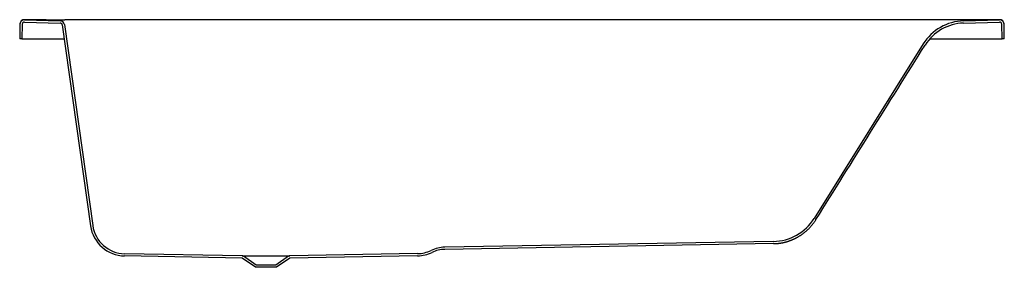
# Model space of a CAD drawing. Header units: millimetres. Extents: x 5414.56 to 5416.36, y 5233.96 to 5234.41.
import ezdxf

# ---------------------------------------------------------------- set-up
doc = ezdxf.new("R2010")
doc.units = ezdxf.units.MM
doc.layers.add('SANINDUSA', color=3, linetype='Continuous')

msp = doc.modelspace()

# ---------------------------------------------------------------- linework, layer by layer
at = {"layer": 'SANINDUSA'}
for p, q in [((5414.571, 5234.4078), (5414.6365, 5234.4059)), ((5414.5711, 5234.4118), (5414.6366, 5234.4099)), ((5416.2821, 5234.4116), (5414.6451, 5234.4116)), ((5416.2889, 5234.4099), (5416.3549, 5234.4118)), ((5416.2891, 5234.4059), (5416.355, 5234.4078)), ((5414.5629, 5234.404), (5414.5624, 5234.3771)), ((5414.5669, 5234.4039), (5414.5664, 5234.3771)), ((5414.6403, 5234.4025), (5414.692, 5234.0347)), ((5414.6443, 5234.403), (5414.696, 5234.0352)), ((5416.3596, 5234.3771), (5416.3591, 5234.4039)), ((5416.3636, 5234.3771), (5416.3631, 5234.404)), ((5414.5664, 5234.3771), (5414.5624, 5234.3771)), ((5414.5664, 5234.3771), (5414.5724, 5234.3771)), ((5414.5724, 5234.3771), (5414.6439, 5234.3771)), ((5416.2273, 5234.3771), (5416.3536, 5234.3771)), ((5416.3536, 5234.3771), (5416.3596, 5234.3771)), ((5416.3636, 5234.3771), (5416.3596, 5234.3771)), ((5416.2152, 5234.3677), (5416.0157, 5234.0484)), ((5415.941, 5234.0061), (5415.3399, 5233.9956)), ((5415.9411, 5234.0021), (5415.3399, 5233.9916)), ((5414.9696, 5233.9798), (5414.7543, 5233.9836)), ((5414.9696, 5233.9758), (5414.7543, 5233.9796)), ((5414.9696, 5233.9798), (5415.0564, 5233.9798)), ((5414.9939, 5233.9588), (5414.9696, 5233.9758)), ((5414.9951, 5233.9628), (5414.9719, 5233.9791)), ((5415.0541, 5233.9791), (5415.0309, 5233.9628)), ((5415.0564, 5233.9758), (5415.0321, 5233.9588)), ((5415.2903, 5233.9839), (5415.0564, 5233.9798)), ((5415.2903, 5233.9799), (5415.0564, 5233.9758)), ((5415.0321, 5233.9588), (5414.9939, 5233.9588)), ((5415.0309, 5233.9628), (5414.9951, 5233.9628))]:
    msp.add_line(p, q, dxfattribs=at)
at = {"layer": 'SANINDUSA', "flags": 128}
for points in [[(5414.6106, 5234.4117), (5414.601, 5234.4118), (5414.573, 5234.4121)], [(5416.3158, 5234.4117), (5416.3096, 5234.4117), (5416.2821, 5234.4116), (5416.2821, 5234.4116), (5416.2821, 5234.4116)], [(5416.353, 5234.4121), (5416.337, 5234.4119), (5416.3158, 5234.4117)]]:
    msp.add_lwpolyline(points, dxfattribs=at)
at = {"layer": 'SANINDUSA'}
for centre, radius, start, end in [((5414.5709, 5234.4041), 0.008, 89.0329, 178.9933), ((5414.5709, 5234.4038), 0.008, 88.323, 179), ((5414.5709, 5234.4038), 0.004, 88.323, 179), ((5414.5721, 5234.3933), 0.0188, 87.399, 93.4597), ((5414.6447, 5239.1445), 4.7329, 269.588, 270.0047), ((5414.6364, 5234.4019), 0.004, 8, 88.323), ((5414.6364, 5234.4019), 0.008, 8, 88.323), ((5416.2916, 5234.32), 0.09, 91.6684, 148), ((5416.2916, 5234.32), 0.086, 91.6684, 148), ((5416.3538, 5234.3868), 0.0253, 87.3259, 91.8206), ((5416.3551, 5234.4038), 0.008, 1, 91.6684), ((5416.3551, 5234.4041), 0.008, 1.0069, 90.9693), ((5416.3551, 5234.4038), 0.004, 1, 91.6684), ((5415.9394, 5234.0961), 0.09, 271, 328), ((5414.7554, 5234.0436), 0.064, 188, 269), ((5414.7554, 5234.0436), 0.06, 188, 269), ((5415.3409, 5233.9356), 0.06, 91, 115.5144), ((5415.3409, 5233.9356), 0.056, 91, 115.5144), ((5414.9696, 5233.9758), 0.004, 55, 89), ((5415.0564, 5233.9758), 0.004, 91, 125), ((5415.2892, 5234.0439), 0.06, 271, 295.5144), ((5415.2892, 5234.0439), 0.064, 271, 295.5144)]:
    msp.add_arc(centre, radius, start, end, dxfattribs=at)
msp.add_open_spline([(5416.0191, 5234.0463), (5416.0856, 5234.1527), (5416.1521, 5234.2591), (5416.2186, 5234.3655)], degree=3, dxfattribs=at)
msp.add_open_spline([(5415.9411, 5234.0021), (5415.9414, 5234.0021), (5415.9421, 5234.0021), (5415.9431, 5234.0021), (5415.9442, 5234.0022), (5415.9452, 5234.0022), (5415.9462, 5234.0023), (5415.9472, 5234.0024), (5415.9482, 5234.0025), (5415.9493, 5234.0026), (5415.9503, 5234.0027), (5415.9513, 5234.0028), (5415.9523, 5234.0029), (5415.9533, 5234.0031), (5415.9543, 5234.0032), (5415.9553, 5234.0034), (5415.9563, 5234.0036), (5415.9573, 5234.0037), (5415.9583, 5234.0039), (5415.9593, 5234.0041), (5415.9602, 5234.0044), (5415.9612, 5234.0046), (5415.9622, 5234.0048), (5415.9632, 5234.0051), (5415.9642, 5234.0053), (5415.9651, 5234.0056), (5415.9661, 5234.0059), (5415.967, 5234.0062), (5415.968, 5234.0065), (5415.969, 5234.0068), (5415.9699, 5234.0071), (5415.9709, 5234.0074), (5415.9718, 5234.0078), (5415.9728, 5234.0081), (5415.9737, 5234.0085), (5415.9747, 5234.0089), (5415.9756, 5234.0093), (5415.9765, 5234.0097), (5415.9775, 5234.0101), (5415.9784, 5234.0105), (5415.9793, 5234.0109), (5415.9802, 5234.0114), (5415.9811, 5234.0118), (5415.9821, 5234.0123), (5415.983, 5234.0128), (5415.9839, 5234.0133), (5415.9848, 5234.0137), (5415.986, 5234.0144), (5415.9874, 5234.0152), (5415.9891, 5234.0163), (5415.9908, 5234.0173), (5415.9924, 5234.0184), (5415.994, 5234.0195), (5415.9956, 5234.0207), (5415.9971, 5234.0218), (5415.9986, 5234.023), (5416.0001, 5234.0243), (5416.0016, 5234.0255), (5416.003, 5234.0268), (5416.0044, 5234.0281), (5416.0058, 5234.0295), (5416.0072, 5234.0308), (5416.0085, 5234.0323), (5416.0098, 5234.0337), (5416.0111, 5234.0352), (5416.0123, 5234.0367), (5416.0135, 5234.0382), (5416.0147, 5234.0397), (5416.0158, 5234.0413), (5416.017, 5234.0429), (5416.0181, 5234.0446), (5416.0188, 5234.0457), (5416.0191, 5234.0463)], degree=3, knots=[0, 0, 0, 0, 0.011083, 0.022138, 0.033166, 0.044168, 0.055146, 0.066101, 0.077034, 0.087946, 0.098839, 0.109713, 0.120571, 0.131413, 0.142241, 0.153055, 0.163858, 0.17465, 0.185434, 0.196209, 0.206978, 0.217741, 0.2285, 0.239257, 0.250012, 0.260768, 0.271524, 0.282284, 0.293047, 0.303815, 0.31459, 0.325372, 0.336164, 0.346966, 0.35778, 0.368607, 0.379448, 0.390304, 0.401178, 0.412069, 0.42298, 0.433911, 0.444865, 0.455841, 0.466842, 0.477868, 0.488921, 0.500002, 0.521212, 0.542324, 0.563345, 0.584286, 0.605154, 0.625959, 0.646709, 0.667415, 0.688083, 0.708725, 0.729349, 0.749964, 0.770579, 0.791205, 0.811849, 0.832521, 0.853231, 0.873987, 0.894799, 0.915675, 0.936624, 0.957656, 0.978778, 1, 1, 1, 1], dxfattribs=at)

doc.saveas('drawing.dxf')
